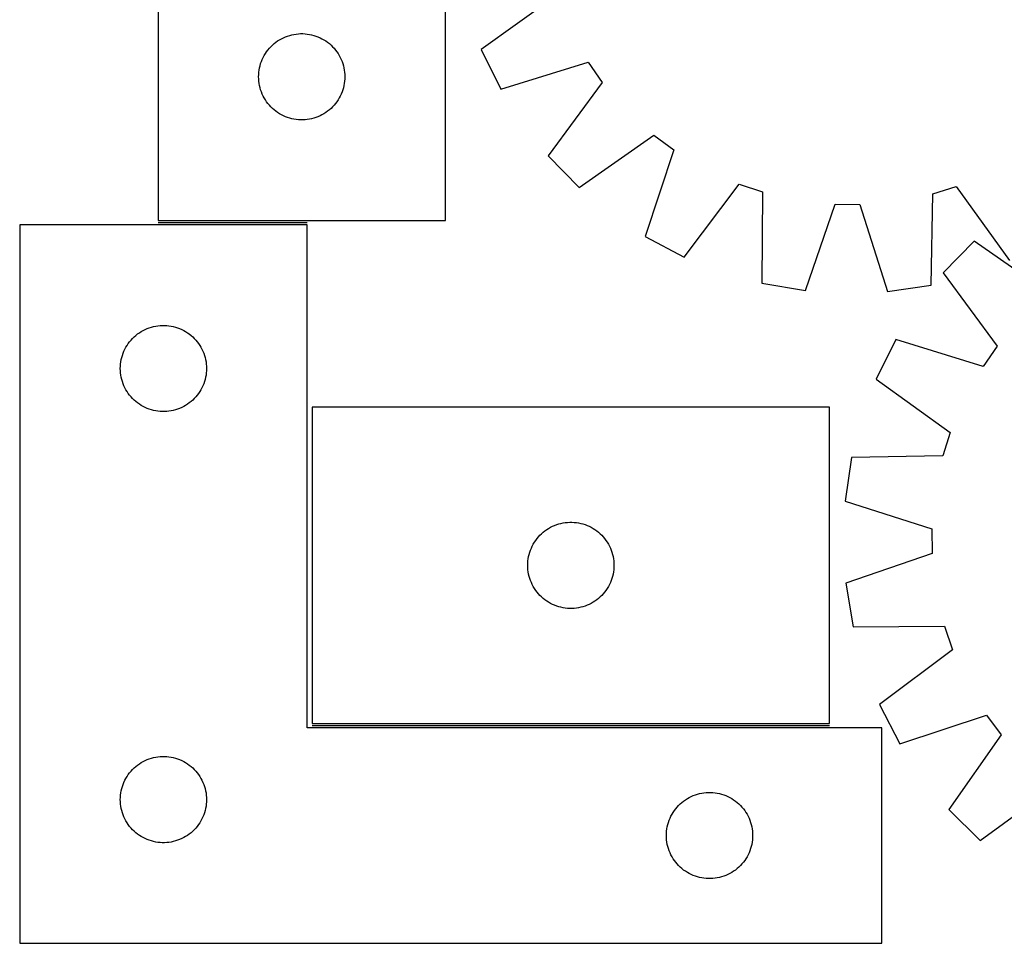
# Model space of a CAD drawing. Header units: millimetres. Extents: x 7 to 1493, y 7 to 2993.
# Tile 6 of 13: x 260 to 602, y 2116 to 2437. Entities that reach past the tile are written whole.
import ezdxf

# ---------------------------------------------------------------- set-up
doc = ezdxf.new("R2010")
doc.units = ezdxf.units.MM
doc.layers.add('COMMON', color=5, linetype='CONTINUOUS', true_color=0x0000ff)
doc.layers.add('CUT', color=7, linetype='CONTINUOUS', true_color=0x000000)

msp = doc.modelspace()

# ---------------------------------------------------------------- linework, layer by layer
at = {"layer": 'COMMON'}
for p, q in [((308.051357, 2366.501006), (359.930146, 2366.501006)), ((361.681977, 2191.501006), (541.681977, 2191.501006))]:
    msp.add_line(p, q, dxfattribs=at)
at = {"layer": 'CUT'}
for p, q in [((408.051357, 2367.251007), (408.051357, 2617.251007)), ((308.051357, 2542.251007), (308.051357, 2367.251007)), ((446.245944, 2445.270726), (420.451224, 2426.734083)), ((356.125381, 2432.126847), (356.893725, 2432.20627)), ((356.893725, 2432.20627), (357.665138, 2432.246034)), ((357.665138, 2432.246034), (358.437575, 2432.246034)), ((358.437575, 2432.246034), (359.208989, 2432.20627)), ((359.208989, 2432.20627), (359.977332, 2432.126847)), ((347.862257, 2428.259288), (348.442459, 2428.769214)), ((348.442459, 2428.769214), (349.048142, 2429.248596)), ((349.048142, 2429.248596), (349.677701, 2429.696162)), ((349.677701, 2429.696162), (350.329465, 2430.110727)), ((350.329465, 2430.110727), (351.001706, 2430.491189)), ((351.001706, 2430.491189), (351.692641, 2430.836541)), ((351.692641, 2430.836541), (352.400438, 2431.145867)), ((352.400438, 2431.145867), (353.123221, 2431.418346)), ((353.123221, 2431.418346), (353.859072, 2431.653255)), ((353.859072, 2431.653255), (354.606041, 2431.849973)), ((354.606041, 2431.849973), (355.362145, 2432.007976)), ((355.362145, 2432.007976), (356.125381, 2432.126847)), ((359.977332, 2432.126847), (360.740568, 2432.007976)), ((360.740568, 2432.007976), (361.496673, 2431.849973)), ((361.496673, 2431.849973), (362.243641, 2431.653255)), ((362.243641, 2431.653255), (362.979492, 2431.418346)), ((362.979492, 2431.418346), (363.702275, 2431.145867)), ((363.702275, 2431.145867), (364.410073, 2430.836541)), ((364.410073, 2430.836541), (365.101008, 2430.491189)), ((365.101008, 2430.491189), (365.773249, 2430.110727)), ((365.773249, 2430.110727), (366.425012, 2429.696162)), ((366.425012, 2429.696162), (367.054571, 2429.248596)), ((367.054571, 2429.248596), (367.660254, 2428.769214)), ((367.660254, 2428.769214), (368.240457, 2428.259288)), ((344.997078, 2424.639228), (345.394723, 2425.30145)), ((345.394723, 2425.30145), (345.825932, 2425.942324)), ((345.825932, 2425.942324), (346.28956, 2426.560149)), ((346.28956, 2426.560149), (346.784378, 2427.153289)), ((346.784378, 2427.153289), (347.309074, 2427.72017)), ((347.309074, 2427.72017), (347.862257, 2428.259288)), ((368.240457, 2428.259288), (368.793639, 2427.72017)), ((368.793639, 2427.72017), (369.318336, 2427.153289)), ((369.318336, 2427.153289), (369.813154, 2426.560149)), ((369.813154, 2426.560149), (370.276782, 2425.942324)), ((370.276782, 2425.942324), (370.70799, 2425.30145)), ((370.70799, 2425.30145), (371.105635, 2424.639228)), ((420.451224, 2426.734083), (427.288969, 2412.950912)), ((343.761826, 2421.81273), (344.015604, 2422.542289)), ((344.015604, 2422.542289), (344.306603, 2423.257816)), ((344.306603, 2423.257816), (344.63405, 2423.957414)), ((344.63405, 2423.957414), (344.997078, 2424.639228)), ((371.105635, 2424.639228), (371.468663, 2423.957414)), ((371.468663, 2423.957414), (371.79611, 2423.257816)), ((371.79611, 2423.257816), (372.087109, 2422.542289)), ((372.087109, 2422.542289), (372.340887, 2421.81273)), ((427.288969, 2412.950912), (457.654075, 2422.274812)), ((457.654075, 2422.274812), (462.619289, 2415.284388)), ((343.071245, 2418.023189), (343.130859, 2418.793322)), ((343.130859, 2418.793322), (343.230038, 2419.559366)), ((343.230038, 2419.559366), (343.368521, 2420.319288)), ((343.368521, 2420.319288), (343.545941, 2421.071074)), ((343.545941, 2421.071074), (343.761826, 2421.81273)), ((372.340887, 2421.81273), (372.556773, 2421.071074)), ((372.556773, 2421.071074), (372.734192, 2420.319288)), ((372.734192, 2420.319288), (372.872675, 2419.559366)), ((372.872675, 2419.559366), (372.971855, 2418.793322)), ((372.971855, 2418.793322), (373.031468, 2418.023189)), ((343.051357, 2417.251007), (343.071245, 2418.023189)), ((343.071245, 2416.478826), (343.051357, 2417.251007)), ((343.130859, 2415.708692), (343.071245, 2416.478826)), ((343.230038, 2414.942649), (343.130859, 2415.708692)), ((372.971855, 2415.708692), (372.872675, 2414.942649)), ((373.031468, 2416.478826), (372.971855, 2415.708692)), ((373.031468, 2418.023189), (373.051357, 2417.251007)), ((373.051357, 2417.251007), (373.031468, 2416.478826)), ((462.619289, 2415.284388), (443.81519, 2389.683986)), ((343.368521, 2414.182726), (343.230038, 2414.942649)), ((343.545941, 2413.43094), (343.368521, 2414.182726)), ((343.761826, 2412.689285), (343.545941, 2413.43094)), ((344.015604, 2411.959726), (343.761826, 2412.689285)), ((344.306603, 2411.244199), (344.015604, 2411.959726)), ((372.087109, 2411.959726), (371.79611, 2411.244199)), ((372.340887, 2412.689285), (372.087109, 2411.959726)), ((372.556773, 2413.43094), (372.340887, 2412.689285)), ((372.734192, 2414.182726), (372.556773, 2413.43094)), ((372.872675, 2414.942649), (372.734192, 2414.182726)), ((344.63405, 2410.5446), (344.306603, 2411.244199)), ((344.997078, 2409.862786), (344.63405, 2410.5446)), ((345.394723, 2409.200564), (344.997078, 2409.862786)), ((345.825932, 2408.559691), (345.394723, 2409.200564)), ((346.28956, 2407.941865), (345.825932, 2408.559691)), ((370.276782, 2408.559691), (369.813154, 2407.941865)), ((370.70799, 2409.200564), (370.276782, 2408.559691)), ((371.105635, 2409.862786), (370.70799, 2409.200564)), ((371.468663, 2410.5446), (371.105635, 2409.862786)), ((371.79611, 2411.244199), (371.468663, 2410.5446)), ((346.784378, 2407.348725), (346.28956, 2407.941865)), ((347.309074, 2406.781845), (346.784378, 2407.348725)), ((347.862257, 2406.242727), (347.309074, 2406.781845)), ((348.442459, 2405.732801), (347.862257, 2406.242727)), ((349.048142, 2405.253419), (348.442459, 2405.732801)), ((349.677701, 2404.805852), (349.048142, 2405.253419)), ((350.329465, 2404.391288), (349.677701, 2404.805852)), ((366.425012, 2404.805852), (365.773249, 2404.391288)), ((367.054571, 2405.253419), (366.425012, 2404.805852)), ((367.660254, 2405.732801), (367.054571, 2405.253419)), ((368.240457, 2406.242727), (367.660254, 2405.732801)), ((368.793639, 2406.781845), (368.240457, 2406.242727)), ((369.318336, 2407.348725), (368.793639, 2406.781845)), ((369.813154, 2407.941865), (369.318336, 2407.348725)), ((351.001706, 2404.010825), (350.329465, 2404.391288)), ((351.692641, 2403.665473), (351.001706, 2404.010825)), ((352.400438, 2403.356148), (351.692641, 2403.665473)), ((353.123221, 2403.083669), (352.400438, 2403.356148)), ((353.859072, 2402.848759), (353.123221, 2403.083669)), ((354.606041, 2402.652042), (353.859072, 2402.848759)), ((355.362145, 2402.494038), (354.606041, 2402.652042)), ((356.125381, 2402.375167), (355.362145, 2402.494038)), ((356.893725, 2402.295744), (356.125381, 2402.375167)), ((357.665138, 2402.25598), (356.893725, 2402.295744)), ((358.437575, 2402.25598), (357.665138, 2402.25598)), ((359.208989, 2402.295744), (358.437575, 2402.25598)), ((359.977332, 2402.375167), (359.208989, 2402.295744)), ((360.740568, 2402.494038), (359.977332, 2402.375167)), ((361.496673, 2402.652042), (360.740568, 2402.494038)), ((362.243641, 2402.848759), (361.496673, 2402.652042)), ((362.979492, 2403.083669), (362.243641, 2402.848759)), ((363.702275, 2403.356148), (362.979492, 2403.083669)), ((364.410073, 2403.665473), (363.702275, 2403.356148)), ((365.101008, 2404.010825), (364.410073, 2403.665473)), ((365.773249, 2404.391288), (365.101008, 2404.010825)), ((454.577506, 2378.688392), (480.575194, 2396.939281)), ((480.575194, 2396.939281), (487.457554, 2391.825329)), ((487.457554, 2391.825329), (477.484752, 2361.667113)), ((443.81519, 2389.683986), (454.577506, 2378.688392)), ((491.118148, 2354.53542), (510.203584, 2379.926774)), ((510.203584, 2379.926774), (518.329395, 2377.189883)), ((577.608582, 2376.554319), (585.791205, 2379.116359)), ((585.791205, 2379.116359), (604.327848, 2353.321639)), ((518.329395, 2377.189883), (518.164098, 2345.42595)), ((577.092803, 2344.794144), (577.608582, 2376.554319)), ((533.334042, 2342.856258), (543.639011, 2372.902596)), ((543.639011, 2372.902596), (552.212862, 2372.810671)), ((552.212862, 2372.810671), (561.87125, 2342.550296)), ((308.051357, 2367.251007), (408.051357, 2367.251007)), ((359.930146, 2365.751006), (259.930146, 2365.751006)), ((259.930146, 2365.751006), (259.930146, 2115.751006)), ((359.930146, 2190.751006), (359.930146, 2365.751006)), ((477.484752, 2361.667113), (491.118148, 2354.53542)), ((592.026705, 2360.075564), (581.257233, 2349.086978)), ((618.012507, 2341.807755), (592.026705, 2360.075564)), ((581.257233, 2349.086978), (600.044663, 2323.47434)), ((518.164098, 2345.42595), (533.334042, 2342.856258)), ((561.87125, 2342.550296), (577.092803, 2344.794144)), ((303.57143, 2329.33654), (304.279227, 2329.645866)), ((304.279227, 2329.645866), (305.00201, 2329.918345)), ((305.00201, 2329.918345), (305.737861, 2330.153254)), ((305.737861, 2330.153254), (306.48483, 2330.349972)), ((306.48483, 2330.349972), (307.240934, 2330.507975)), ((307.240934, 2330.507975), (308.004171, 2330.626846)), ((308.004171, 2330.626846), (308.772514, 2330.706269)), ((308.772514, 2330.706269), (309.543927, 2330.746033)), ((309.543927, 2330.746033), (310.316365, 2330.746033)), ((310.316365, 2330.746033), (311.087778, 2330.706269)), ((311.087778, 2330.706269), (311.856121, 2330.626846)), ((311.856121, 2330.626846), (312.619357, 2330.507975)), ((312.619357, 2330.507975), (313.375462, 2330.349972)), ((313.375462, 2330.349972), (314.12243, 2330.153254)), ((314.12243, 2330.153254), (314.858282, 2329.918345)), ((314.858282, 2329.918345), (315.581064, 2329.645866)), ((315.581064, 2329.645866), (316.288862, 2329.33654)), ((298.663167, 2325.653288), (299.187863, 2326.220169)), ((299.187863, 2326.220169), (299.741046, 2326.759287)), ((299.741046, 2326.759287), (300.321248, 2327.269213)), ((300.321248, 2327.269213), (300.926932, 2327.748595)), ((300.926932, 2327.748595), (301.55649, 2328.196161)), ((301.55649, 2328.196161), (302.208254, 2328.610726)), ((302.208254, 2328.610726), (302.880495, 2328.991188)), ((302.880495, 2328.991188), (303.57143, 2329.33654)), ((316.288862, 2329.33654), (316.979797, 2328.991188)), ((316.979797, 2328.991188), (317.652038, 2328.610726)), ((317.652038, 2328.610726), (318.303802, 2328.196161)), ((318.303802, 2328.196161), (318.93336, 2327.748595)), ((318.93336, 2327.748595), (319.539044, 2327.269213)), ((319.539044, 2327.269213), (320.119246, 2326.759287)), ((320.119246, 2326.759287), (320.672429, 2326.220169)), ((320.672429, 2326.220169), (321.197125, 2325.653288)), ((296.51284, 2322.457413), (296.875867, 2323.139227)), ((296.875867, 2323.139227), (297.273512, 2323.801449)), ((297.273512, 2323.801449), (297.704721, 2324.442323)), ((297.704721, 2324.442323), (298.168349, 2325.060148)), ((298.168349, 2325.060148), (298.663167, 2325.653288)), ((321.197125, 2325.653288), (321.691943, 2325.060148)), ((321.691943, 2325.060148), (322.155571, 2324.442323)), ((322.155571, 2324.442323), (322.586779, 2323.801449)), ((322.586779, 2323.801449), (322.984424, 2323.139227)), ((322.984424, 2323.139227), (323.347452, 2322.457413)), ((564.715869, 2325.830815), (557.869152, 2312.052099)), ((595.074899, 2316.487151), (564.715869, 2325.830815)), ((600.044663, 2323.47434), (595.074899, 2316.487151)), ((295.247311, 2318.819287), (295.42473, 2319.571073)), ((295.42473, 2319.571073), (295.640615, 2320.312729)), ((295.640615, 2320.312729), (295.894394, 2321.042288)), ((295.894394, 2321.042288), (296.185392, 2321.757815)), ((296.185392, 2321.757815), (296.51284, 2322.457413)), ((323.347452, 2322.457413), (323.674899, 2321.757815)), ((323.674899, 2321.757815), (323.965898, 2321.042288)), ((323.965898, 2321.042288), (324.219677, 2320.312729)), ((324.219677, 2320.312729), (324.435562, 2319.571073)), ((324.435562, 2319.571073), (324.612981, 2318.819287)), ((294.930146, 2315.751006), (294.950035, 2316.523188)), ((294.950035, 2314.978825), (294.930146, 2315.751006)), ((294.950035, 2316.523188), (295.009648, 2317.293321)), ((295.009648, 2317.293321), (295.108827, 2318.059365)), ((295.108827, 2318.059365), (295.247311, 2318.819287)), ((324.612981, 2318.819287), (324.751464, 2318.059365)), ((324.751464, 2318.059365), (324.850644, 2317.293321)), ((324.850644, 2317.293321), (324.910257, 2316.523188)), ((324.910257, 2316.523188), (324.930146, 2315.751006)), ((324.930146, 2315.751006), (324.910257, 2314.978825)), ((295.009648, 2314.208691), (294.950035, 2314.978825)), ((295.108827, 2313.442648), (295.009648, 2314.208691)), ((295.247311, 2312.682725), (295.108827, 2313.442648)), ((295.42473, 2311.930939), (295.247311, 2312.682725)), ((324.612981, 2312.682725), (324.435562, 2311.930939)), ((324.751464, 2313.442648), (324.612981, 2312.682725)), ((324.850644, 2314.208691), (324.751464, 2313.442648)), ((324.910257, 2314.978825), (324.850644, 2314.208691)), ((295.640615, 2311.189284), (295.42473, 2311.930939)), ((295.894394, 2310.459725), (295.640615, 2311.189284)), ((296.185392, 2309.744198), (295.894394, 2310.459725)), ((296.51284, 2309.044599), (296.185392, 2309.744198)), ((296.875867, 2308.362785), (296.51284, 2309.044599)), ((323.347452, 2309.044599), (322.984424, 2308.362785)), ((323.674899, 2309.744198), (323.347452, 2309.044599)), ((323.965898, 2310.459725), (323.674899, 2309.744198)), ((324.219677, 2311.189284), (323.965898, 2310.459725)), ((324.435562, 2311.930939), (324.219677, 2311.189284)), ((557.869152, 2312.052099), (583.6518, 2293.498668)), ((297.273512, 2307.700563), (296.875867, 2308.362785)), ((297.704721, 2307.05969), (297.273512, 2307.700563)), ((298.168349, 2306.441864), (297.704721, 2307.05969)), ((298.663167, 2305.848724), (298.168349, 2306.441864)), ((299.187863, 2305.281844), (298.663167, 2305.848724)), ((321.197125, 2305.848724), (320.672429, 2305.281844)), ((321.691943, 2306.441864), (321.197125, 2305.848724)), ((322.155571, 2307.05969), (321.691943, 2306.441864)), ((322.586779, 2307.700563), (322.155571, 2307.05969)), ((322.984424, 2308.362785), (322.586779, 2307.700563)), ((299.741046, 2304.742726), (299.187863, 2305.281844)), ((300.321248, 2304.2328), (299.741046, 2304.742726)), ((300.926932, 2303.753418), (300.321248, 2304.2328)), ((301.55649, 2303.305851), (300.926932, 2303.753418)), ((302.208254, 2302.891287), (301.55649, 2303.305851)), ((302.880495, 2302.510824), (302.208254, 2302.891287)), ((303.57143, 2302.165472), (302.880495, 2302.510824)), ((304.279227, 2301.856147), (303.57143, 2302.165472)), ((316.288862, 2302.165472), (315.581064, 2301.856147)), ((316.979797, 2302.510824), (316.288862, 2302.165472)), ((317.652038, 2302.891287), (316.979797, 2302.510824)), ((318.303802, 2303.305851), (317.652038, 2302.891287)), ((318.93336, 2303.753418), (318.303802, 2303.305851)), ((319.539044, 2304.2328), (318.93336, 2303.753418)), ((320.119246, 2304.742726), (319.539044, 2304.2328)), ((320.672429, 2305.281844), (320.119246, 2304.742726)), ((541.681977, 2302.251007), (361.681977, 2302.251007)), ((361.681977, 2302.251007), (361.681977, 2192.251007)), ((541.681977, 2192.251007), (541.681977, 2302.251007)), ((305.00201, 2301.583668), (304.279227, 2301.856147)), ((305.737861, 2301.348758), (305.00201, 2301.583668)), ((306.48483, 2301.152041), (305.737861, 2301.348758)), ((307.240934, 2300.994037), (306.48483, 2301.152041)), ((308.004171, 2300.875166), (307.240934, 2300.994037)), ((308.772514, 2300.795743), (308.004171, 2300.875166)), ((309.543927, 2300.755979), (308.772514, 2300.795743)), ((310.316365, 2300.755979), (309.543927, 2300.755979)), ((311.087778, 2300.795743), (310.316365, 2300.755979)), ((311.856121, 2300.875166), (311.087778, 2300.795743)), ((312.619357, 2300.994037), (311.856121, 2300.875166)), ((313.375462, 2301.152041), (312.619357, 2300.994037)), ((314.12243, 2301.348758), (313.375462, 2301.152041)), ((314.858282, 2301.583668), (314.12243, 2301.348758)), ((315.581064, 2301.856147), (314.858282, 2301.583668)), ((583.6518, 2293.498668), (581.084434, 2285.317714)), ((581.084434, 2285.317714), (549.32393, 2284.822612)), ((549.32393, 2284.822612), (547.070173, 2269.602522)), ((547.070173, 2269.602522), (577.324254, 2259.924437)), ((445.323261, 2260.836541), (446.031058, 2261.145867)), ((446.031058, 2261.145867), (446.753841, 2261.418346)), ((446.753841, 2261.418346), (447.489692, 2261.653255)), ((447.489692, 2261.653255), (448.23666, 2261.849973)), ((448.23666, 2261.849973), (448.992765, 2262.007976)), ((448.992765, 2262.007976), (449.756001, 2262.126847)), ((449.756001, 2262.126847), (450.524345, 2262.20627)), ((450.524345, 2262.20627), (451.295758, 2262.246034)), ((451.295758, 2262.246034), (452.068195, 2262.246034)), ((452.068195, 2262.246034), (452.839608, 2262.20627)), ((452.839608, 2262.20627), (453.607952, 2262.126847)), ((453.607952, 2262.126847), (454.371188, 2262.007976)), ((454.371188, 2262.007976), (455.127293, 2261.849973)), ((455.127293, 2261.849973), (455.874261, 2261.653255)), ((455.874261, 2261.653255), (456.610112, 2261.418346)), ((456.610112, 2261.418346), (457.332895, 2261.145867)), ((457.332895, 2261.145867), (458.040692, 2260.836541)), ((440.414998, 2257.153289), (440.939694, 2257.72017)), ((440.939694, 2257.72017), (441.492876, 2258.259288)), ((441.492876, 2258.259288), (442.073079, 2258.769214)), ((442.073079, 2258.769214), (442.678762, 2259.248596)), ((442.678762, 2259.248596), (443.308321, 2259.696162)), ((443.308321, 2259.696162), (443.960085, 2260.110727)), ((443.960085, 2260.110727), (444.632325, 2260.491189)), ((444.632325, 2260.491189), (445.323261, 2260.836541)), ((458.040692, 2260.836541), (458.731628, 2260.491189)), ((458.731628, 2260.491189), (459.403869, 2260.110727)), ((459.403869, 2260.110727), (460.055632, 2259.696162)), ((460.055632, 2259.696162), (460.685191, 2259.248596)), ((460.685191, 2259.248596), (461.290874, 2258.769214)), ((461.290874, 2258.769214), (461.871077, 2258.259288)), ((461.871077, 2258.259288), (462.424259, 2257.72017)), ((462.424259, 2257.72017), (462.948956, 2257.153289)), ((577.324254, 2259.924437), (577.410597, 2251.350528)), ((438.26467, 2253.957414), (438.627698, 2254.639228)), ((438.627698, 2254.639228), (439.025343, 2255.30145)), ((439.025343, 2255.30145), (439.456552, 2255.942324)), ((439.456552, 2255.942324), (439.920179, 2256.560149)), ((439.920179, 2256.560149), (440.414998, 2257.153289)), ((462.948956, 2257.153289), (463.443774, 2256.560149)), ((463.443774, 2256.560149), (463.907402, 2255.942324)), ((463.907402, 2255.942324), (464.33861, 2255.30145)), ((464.33861, 2255.30145), (464.736255, 2254.639228)), ((464.736255, 2254.639228), (465.099283, 2253.957414)), ((436.999141, 2250.319288), (437.176561, 2251.071074)), ((437.176561, 2251.071074), (437.392446, 2251.81273)), ((437.392446, 2251.81273), (437.646224, 2252.542289)), ((437.646224, 2252.542289), (437.937223, 2253.257816)), ((437.937223, 2253.257816), (438.26467, 2253.957414)), ((465.099283, 2253.957414), (465.42673, 2253.257816)), ((465.42673, 2253.257816), (465.717729, 2252.542289)), ((465.717729, 2252.542289), (465.971507, 2251.81273)), ((465.971507, 2251.81273), (466.187392, 2251.071074)), ((466.187392, 2251.071074), (466.364812, 2250.319288)), ((577.410597, 2251.350528), (547.357558, 2241.065121)), ((436.681977, 2247.251007), (436.701865, 2248.023189)), ((436.701865, 2246.478826), (436.681977, 2247.251007)), ((436.701865, 2248.023189), (436.761478, 2248.793322)), ((436.761478, 2248.793322), (436.860658, 2249.559366)), ((436.860658, 2249.559366), (436.999141, 2250.319288)), ((466.364812, 2250.319288), (466.503295, 2249.559366)), ((466.503295, 2249.559366), (466.602475, 2248.793322)), ((466.602475, 2248.793322), (466.662088, 2248.023189)), ((466.662088, 2248.023189), (466.681977, 2247.251007)), ((466.681977, 2247.251007), (466.662088, 2246.478826)), ((436.761478, 2245.708692), (436.701865, 2246.478826)), ((436.860658, 2244.942649), (436.761478, 2245.708692)), ((436.999141, 2244.182726), (436.860658, 2244.942649)), ((437.176561, 2243.43094), (436.999141, 2244.182726)), ((466.364812, 2244.182726), (466.187392, 2243.43094)), ((466.503295, 2244.942649), (466.364812, 2244.182726)), ((466.602475, 2245.708692), (466.503295, 2244.942649)), ((466.662088, 2246.478826), (466.602475, 2245.708692)), ((437.392446, 2242.689285), (437.176561, 2243.43094)), ((437.646224, 2241.959726), (437.392446, 2242.689285)), ((437.937223, 2241.244199), (437.646224, 2241.959726)), ((438.26467, 2240.5446), (437.937223, 2241.244199)), ((438.627698, 2239.862786), (438.26467, 2240.5446)), ((465.099283, 2240.5446), (464.736255, 2239.862786)), ((465.42673, 2241.244199), (465.099283, 2240.5446)), ((465.717729, 2241.959726), (465.42673, 2241.244199)), ((465.971507, 2242.689285), (465.717729, 2241.959726)), ((466.187392, 2243.43094), (465.971507, 2242.689285)), ((547.357558, 2241.065121), (549.917374, 2225.893507)), ((439.025343, 2239.200564), (438.627698, 2239.862786)), ((439.456552, 2238.559691), (439.025343, 2239.200564)), ((439.920179, 2237.941865), (439.456552, 2238.559691)), ((440.414998, 2237.348725), (439.920179, 2237.941865)), ((440.939694, 2236.781845), (440.414998, 2237.348725)), ((462.948956, 2237.348725), (462.424259, 2236.781845)), ((463.443774, 2237.941865), (462.948956, 2237.348725)), ((463.907402, 2238.559691), (463.443774, 2237.941865)), ((464.33861, 2239.200564), (463.907402, 2238.559691)), ((464.736255, 2239.862786), (464.33861, 2239.200564)), ((441.492876, 2236.242727), (440.939694, 2236.781845)), ((442.073079, 2235.732801), (441.492876, 2236.242727)), ((442.678762, 2235.253419), (442.073079, 2235.732801)), ((443.308321, 2234.805852), (442.678762, 2235.253419)), ((443.960085, 2234.391288), (443.308321, 2234.805852)), ((444.632325, 2234.010825), (443.960085, 2234.391288)), ((445.323261, 2233.665473), (444.632325, 2234.010825)), ((446.031058, 2233.356148), (445.323261, 2233.665473)), ((458.040692, 2233.665473), (457.332895, 2233.356148)), ((458.731628, 2234.010825), (458.040692, 2233.665473)), ((459.403869, 2234.391288), (458.731628, 2234.010825)), ((460.055632, 2234.805852), (459.403869, 2234.391288)), ((460.685191, 2235.253419), (460.055632, 2234.805852)), ((461.290874, 2235.732801), (460.685191, 2235.253419)), ((461.871077, 2236.242727), (461.290874, 2235.732801)), ((462.424259, 2236.781845), (461.871077, 2236.242727)), ((446.753841, 2233.083669), (446.031058, 2233.356148)), ((447.489692, 2232.848759), (446.753841, 2233.083669)), ((448.23666, 2232.652042), (447.489692, 2232.848759)), ((448.992765, 2232.494038), (448.23666, 2232.652042)), ((449.756001, 2232.375167), (448.992765, 2232.494038)), ((450.524345, 2232.295744), (449.756001, 2232.375167)), ((451.295758, 2232.25598), (450.524345, 2232.295744)), ((452.068195, 2232.25598), (451.295758, 2232.25598)), ((452.839608, 2232.295744), (452.068195, 2232.25598)), ((453.607952, 2232.375167), (452.839608, 2232.295744)), ((454.371188, 2232.494038), (453.607952, 2232.375167)), ((455.127293, 2232.652042), (454.371188, 2232.494038)), ((455.874261, 2232.848759), (455.127293, 2232.652042)), ((456.610112, 2233.083669), (455.874261, 2232.848759)), ((457.332895, 2233.356148), (456.610112, 2233.083669)), ((549.917374, 2225.893507), (581.681408, 2226.038126)), ((581.681408, 2226.038126), (584.413009, 2217.910536)), ((584.413009, 2217.910536), (559.009235, 2198.841633)), ((559.009235, 2198.841633), (566.132051, 2185.203597)), ((566.132051, 2185.203597), (596.296753, 2195.156764)), ((596.296753, 2195.156764), (601.406223, 2188.271077)), ((559.930146, 2190.751006), (359.930146, 2190.751006)), ((361.681977, 2192.251007), (541.681977, 2192.251007)), ((559.930146, 2115.751006), (559.930146, 2190.751006)), ((601.406223, 2188.271077), (583.138414, 2162.285275)), ((302.208254, 2178.610726), (302.880495, 2178.991188)), ((302.880495, 2178.991188), (303.57143, 2179.33654)), ((303.57143, 2179.33654), (304.279227, 2179.645866)), ((304.279227, 2179.645866), (305.00201, 2179.918345)), ((305.00201, 2179.918345), (305.737861, 2180.153254)), ((305.737861, 2180.153254), (306.48483, 2180.349972)), ((306.48483, 2180.349972), (307.240934, 2180.507975)), ((307.240934, 2180.507975), (308.004171, 2180.626846)), ((308.004171, 2180.626846), (308.772514, 2180.706269)), ((308.772514, 2180.706269), (309.543927, 2180.746033)), ((309.543927, 2180.746033), (310.316365, 2180.746033)), ((310.316365, 2180.746033), (311.087778, 2180.706269)), ((311.087778, 2180.706269), (311.856121, 2180.626846)), ((311.856121, 2180.626846), (312.619357, 2180.507975)), ((312.619357, 2180.507975), (313.375462, 2180.349972)), ((313.375462, 2180.349972), (314.12243, 2180.153254)), ((314.12243, 2180.153254), (314.858282, 2179.918345)), ((314.858282, 2179.918345), (315.581064, 2179.645866)), ((315.581064, 2179.645866), (316.288862, 2179.33654)), ((316.288862, 2179.33654), (316.979797, 2178.991188)), ((316.979797, 2178.991188), (317.652038, 2178.610726)), ((298.168349, 2175.060148), (298.663167, 2175.653288)), ((298.663167, 2175.653288), (299.187863, 2176.220169)), ((299.187863, 2176.220169), (299.741046, 2176.759287)), ((299.741046, 2176.759287), (300.321248, 2177.269213)), ((300.321248, 2177.269213), (300.926932, 2177.748595)), ((300.926932, 2177.748595), (301.55649, 2178.196161)), ((301.55649, 2178.196161), (302.208254, 2178.610726)), ((317.652038, 2178.610726), (318.303802, 2178.196161)), ((318.303802, 2178.196161), (318.93336, 2177.748595)), ((318.93336, 2177.748595), (319.539044, 2177.269213)), ((319.539044, 2177.269213), (320.119246, 2176.759287)), ((320.119246, 2176.759287), (320.672429, 2176.220169)), ((320.672429, 2176.220169), (321.197125, 2175.653288)), ((321.197125, 2175.653288), (321.691943, 2175.060148)), ((296.185392, 2171.757815), (296.51284, 2172.457413)), ((296.51284, 2172.457413), (296.875867, 2173.139227)), ((296.875867, 2173.139227), (297.273512, 2173.801449)), ((297.273512, 2173.801449), (297.704721, 2174.442323)), ((297.704721, 2174.442323), (298.168349, 2175.060148)), ((321.691943, 2175.060148), (322.155571, 2174.442323)), ((322.155571, 2174.442323), (322.586779, 2173.801449)), ((322.586779, 2173.801449), (322.984424, 2173.139227)), ((322.984424, 2173.139227), (323.347452, 2172.457413)), ((323.347452, 2172.457413), (323.674899, 2171.757815)), ((295.108827, 2168.059365), (295.247311, 2168.819287)), ((295.247311, 2168.819287), (295.42473, 2169.571073)), ((295.42473, 2169.571073), (295.640615, 2170.312729)), ((295.640615, 2170.312729), (295.894394, 2171.042288)), ((295.894394, 2171.042288), (296.185392, 2171.757815)), ((323.674899, 2171.757815), (323.965898, 2171.042288)), ((323.965898, 2171.042288), (324.219677, 2170.312729)), ((324.219677, 2170.312729), (324.435562, 2169.571073)), ((324.435562, 2169.571073), (324.612981, 2168.819287)), ((324.612981, 2168.819287), (324.751464, 2168.059365)), ((594.127, 2151.515803), (619.739638, 2170.303233)), ((294.930146, 2165.751006), (294.950035, 2166.523188)), ((294.950035, 2164.978825), (294.930146, 2165.751006)), ((294.950035, 2166.523188), (295.009648, 2167.293321)), ((295.009648, 2164.208691), (294.950035, 2164.978825)), ((295.009648, 2167.293321), (295.108827, 2168.059365)), ((324.751464, 2168.059365), (324.850644, 2167.293321)), ((324.850644, 2167.293321), (324.910257, 2166.523188)), ((324.910257, 2164.978825), (324.850644, 2164.208691)), ((324.910257, 2166.523188), (324.930146, 2165.751006)), ((324.930146, 2165.751006), (324.910257, 2164.978825)), ((490.321248, 2164.769213), (490.926932, 2165.248595)), ((490.926932, 2165.248595), (491.55649, 2165.696161)), ((491.55649, 2165.696161), (492.208254, 2166.110726)), ((492.208254, 2166.110726), (492.880495, 2166.491188)), ((492.880495, 2166.491188), (493.57143, 2166.83654)), ((493.57143, 2166.83654), (494.279227, 2167.145866)), ((494.279227, 2167.145866), (495.00201, 2167.418345)), ((495.00201, 2167.418345), (495.737861, 2167.653254)), ((495.737861, 2167.653254), (496.48483, 2167.849972)), ((496.48483, 2167.849972), (497.240934, 2168.007975)), ((497.240934, 2168.007975), (498.004171, 2168.126846)), ((498.004171, 2168.126846), (498.772514, 2168.206269)), ((498.772514, 2168.206269), (499.543927, 2168.246033)), ((499.543927, 2168.246033), (500.316365, 2168.246033)), ((500.316365, 2168.246033), (501.087778, 2168.206269)), ((501.087778, 2168.206269), (501.856121, 2168.126846)), ((501.856121, 2168.126846), (502.619357, 2168.007975)), ((502.619357, 2168.007975), (503.375462, 2167.849972)), ((503.375462, 2167.849972), (504.12243, 2167.653254)), ((504.12243, 2167.653254), (504.858282, 2167.418345)), ((504.858282, 2167.418345), (505.581064, 2167.145866)), ((505.581064, 2167.145866), (506.288862, 2166.83654)), ((506.288862, 2166.83654), (506.979797, 2166.491188)), ((506.979797, 2166.491188), (507.652038, 2166.110726)), ((507.652038, 2166.110726), (508.303802, 2165.696161)), ((508.303802, 2165.696161), (508.93336, 2165.248595)), ((508.93336, 2165.248595), (509.539044, 2164.769213)), ((295.108827, 2163.442648), (295.009648, 2164.208691)), ((295.247311, 2162.682725), (295.108827, 2163.442648)), ((295.42473, 2161.930939), (295.247311, 2162.682725)), ((295.640615, 2161.189284), (295.42473, 2161.930939)), ((324.435562, 2161.930939), (324.219677, 2161.189284)), ((324.612981, 2162.682725), (324.435562, 2161.930939)), ((324.751464, 2163.442648), (324.612981, 2162.682725)), ((324.850644, 2164.208691), (324.751464, 2163.442648)), ((487.273512, 2161.301449), (487.704721, 2161.942323)), ((487.704721, 2161.942323), (488.168349, 2162.560148)), ((488.168349, 2162.560148), (488.663167, 2163.153288)), ((488.663167, 2163.153288), (489.187863, 2163.720169)), ((489.187863, 2163.720169), (489.741046, 2164.259287)), ((489.741046, 2164.259287), (490.321248, 2164.769213)), ((509.539044, 2164.769213), (510.119246, 2164.259287)), ((510.119246, 2164.259287), (510.672429, 2163.720169)), ((510.672429, 2163.720169), (511.197125, 2163.153288)), ((511.197125, 2163.153288), (511.691943, 2162.560148)), ((511.691943, 2162.560148), (512.155571, 2161.942323)), ((512.155571, 2161.942323), (512.586779, 2161.301449)), ((583.138414, 2162.285275), (594.127, 2151.515803)), ((295.894394, 2160.459725), (295.640615, 2161.189284)), ((296.185392, 2159.744198), (295.894394, 2160.459725)), ((296.51284, 2159.044599), (296.185392, 2159.744198)), ((296.875867, 2158.362785), (296.51284, 2159.044599)), ((297.273512, 2157.700563), (296.875867, 2158.362785)), ((322.984424, 2158.362785), (322.586779, 2157.700563)), ((323.347452, 2159.044599), (322.984424, 2158.362785)), ((323.674899, 2159.744198), (323.347452, 2159.044599)), ((323.965898, 2160.459725), (323.674899, 2159.744198)), ((324.219677, 2161.189284), (323.965898, 2160.459725)), ((485.640615, 2157.812729), (485.894394, 2158.542288)), ((485.894394, 2158.542288), (486.185392, 2159.257815)), ((486.185392, 2159.257815), (486.51284, 2159.957413)), ((486.51284, 2159.957413), (486.875867, 2160.639227)), ((486.875867, 2160.639227), (487.273512, 2161.301449)), ((512.586779, 2161.301449), (512.984424, 2160.639227)), ((512.984424, 2160.639227), (513.347452, 2159.957413)), ((513.347452, 2159.957413), (513.674899, 2159.257815)), ((513.674899, 2159.257815), (513.965898, 2158.542288)), ((513.965898, 2158.542288), (514.219677, 2157.812729)), ((297.704721, 2157.05969), (297.273512, 2157.700563)), ((298.168349, 2156.441864), (297.704721, 2157.05969)), ((298.663167, 2155.848724), (298.168349, 2156.441864)), ((299.187863, 2155.281844), (298.663167, 2155.848724)), ((299.741046, 2154.742726), (299.187863, 2155.281844)), ((300.321248, 2154.2328), (299.741046, 2154.742726)), ((320.119246, 2154.742726), (319.539044, 2154.2328)), ((320.672429, 2155.281844), (320.119246, 2154.742726)), ((321.197125, 2155.848724), (320.672429, 2155.281844)), ((321.691943, 2156.441864), (321.197125, 2155.848724)), ((322.155571, 2157.05969), (321.691943, 2156.441864)), ((322.586779, 2157.700563), (322.155571, 2157.05969)), ((484.950035, 2154.023188), (485.009648, 2154.793321)), ((485.009648, 2154.793321), (485.108827, 2155.559365)), ((485.108827, 2155.559365), (485.247311, 2156.319287)), ((485.247311, 2156.319287), (485.42473, 2157.071073)), ((485.42473, 2157.071073), (485.640615, 2157.812729)), ((514.219677, 2157.812729), (514.435562, 2157.071073)), ((514.435562, 2157.071073), (514.612981, 2156.319287)), ((514.612981, 2156.319287), (514.751464, 2155.559365)), ((514.751464, 2155.559365), (514.850644, 2154.793321)), ((514.850644, 2154.793321), (514.910257, 2154.023188)), ((300.926932, 2153.753418), (300.321248, 2154.2328)), ((301.55649, 2153.305851), (300.926932, 2153.753418)), ((302.208254, 2152.891287), (301.55649, 2153.305851)), ((302.880495, 2152.510824), (302.208254, 2152.891287)), ((303.57143, 2152.165472), (302.880495, 2152.510824)), ((304.279227, 2151.856147), (303.57143, 2152.165472)), ((305.00201, 2151.583668), (304.279227, 2151.856147)), ((305.737861, 2151.348758), (305.00201, 2151.583668)), ((306.48483, 2151.152041), (305.737861, 2151.348758)), ((314.12243, 2151.348758), (313.375462, 2151.152041)), ((314.858282, 2151.583668), (314.12243, 2151.348758)), ((315.581064, 2151.856147), (314.858282, 2151.583668)), ((316.288862, 2152.165472), (315.581064, 2151.856147)), ((316.979797, 2152.510824), (316.288862, 2152.165472)), ((317.652038, 2152.891287), (316.979797, 2152.510824)), ((318.303802, 2153.305851), (317.652038, 2152.891287)), ((318.93336, 2153.753418), (318.303802, 2153.305851)), ((319.539044, 2154.2328), (318.93336, 2153.753418)), ((484.930146, 2153.251006), (484.950035, 2154.023188)), ((484.950035, 2152.478825), (484.930146, 2153.251006)), ((485.009648, 2151.708691), (484.950035, 2152.478825)), ((485.108827, 2150.942648), (485.009648, 2151.708691)), ((514.850644, 2151.708691), (514.751464, 2150.942648)), ((514.910257, 2152.478825), (514.850644, 2151.708691)), ((514.910257, 2154.023188), (514.930146, 2153.251006)), ((514.930146, 2153.251006), (514.910257, 2152.478825)), ((307.240934, 2150.994037), (306.48483, 2151.152041)), ((308.004171, 2150.875166), (307.240934, 2150.994037)), ((308.772514, 2150.795743), (308.004171, 2150.875166)), ((309.543927, 2150.755979), (308.772514, 2150.795743)), ((310.316365, 2150.755979), (309.543927, 2150.755979)), ((311.087778, 2150.795743), (310.316365, 2150.755979)), ((311.856121, 2150.875166), (311.087778, 2150.795743)), ((312.619357, 2150.994037), (311.856121, 2150.875166)), ((313.375462, 2151.152041), (312.619357, 2150.994037)), ((485.247311, 2150.182725), (485.108827, 2150.942648)), ((485.42473, 2149.430939), (485.247311, 2150.182725)), ((485.640615, 2148.689284), (485.42473, 2149.430939)), ((485.894394, 2147.959725), (485.640615, 2148.689284)), ((486.185392, 2147.244198), (485.894394, 2147.959725)), ((513.965898, 2147.959725), (513.674899, 2147.244198)), ((514.219677, 2148.689284), (513.965898, 2147.959725)), ((514.435562, 2149.430939), (514.219677, 2148.689284)), ((514.612981, 2150.182725), (514.435562, 2149.430939)), ((514.751464, 2150.942648), (514.612981, 2150.182725)), ((486.51284, 2146.544599), (486.185392, 2147.244198)), ((486.875867, 2145.862785), (486.51284, 2146.544599)), ((487.273512, 2145.200563), (486.875867, 2145.862785)), ((487.704721, 2144.55969), (487.273512, 2145.200563)), ((488.168349, 2143.941864), (487.704721, 2144.55969)), ((512.155571, 2144.55969), (511.691943, 2143.941864)), ((512.586779, 2145.200563), (512.155571, 2144.55969)), ((512.984424, 2145.862785), (512.586779, 2145.200563)), ((513.347452, 2146.544599), (512.984424, 2145.862785)), ((513.674899, 2147.244198), (513.347452, 2146.544599)), ((488.663167, 2143.348724), (488.168349, 2143.941864)), ((489.187863, 2142.781844), (488.663167, 2143.348724)), ((489.741046, 2142.242726), (489.187863, 2142.781844)), ((490.321248, 2141.7328), (489.741046, 2142.242726)), ((490.926932, 2141.253418), (490.321248, 2141.7328)), ((491.55649, 2140.805851), (490.926932, 2141.253418)), ((508.93336, 2141.253418), (508.303802, 2140.805851)), ((509.539044, 2141.7328), (508.93336, 2141.253418)), ((510.119246, 2142.242726), (509.539044, 2141.7328)), ((510.672429, 2142.781844), (510.119246, 2142.242726)), ((511.197125, 2143.348724), (510.672429, 2142.781844)), ((511.691943, 2143.941864), (511.197125, 2143.348724)), ((492.208254, 2140.391287), (491.55649, 2140.805851)), ((492.880495, 2140.010824), (492.208254, 2140.391287)), ((493.57143, 2139.665472), (492.880495, 2140.010824)), ((494.279227, 2139.356147), (493.57143, 2139.665472)), ((495.00201, 2139.083668), (494.279227, 2139.356147)), ((495.737861, 2138.848758), (495.00201, 2139.083668)), ((496.48483, 2138.652041), (495.737861, 2138.848758)), ((497.240934, 2138.494037), (496.48483, 2138.652041)), ((498.004171, 2138.375166), (497.240934, 2138.494037)), ((498.772514, 2138.295743), (498.004171, 2138.375166)), ((499.543927, 2138.255979), (498.772514, 2138.295743)), ((500.316365, 2138.255979), (499.543927, 2138.255979)), ((501.087778, 2138.295743), (500.316365, 2138.255979)), ((501.856121, 2138.375166), (501.087778, 2138.295743)), ((502.619357, 2138.494037), (501.856121, 2138.375166)), ((503.375462, 2138.652041), (502.619357, 2138.494037)), ((504.12243, 2138.848758), (503.375462, 2138.652041)), ((504.858282, 2139.083668), (504.12243, 2138.848758)), ((505.581064, 2139.356147), (504.858282, 2139.083668)), ((506.288862, 2139.665472), (505.581064, 2139.356147)), ((506.979797, 2140.010824), (506.288862, 2139.665472)), ((507.652038, 2140.391287), (506.979797, 2140.010824)), ((508.303802, 2140.805851), (507.652038, 2140.391287)), ((259.930146, 2115.751006), (559.930146, 2115.751006))]:
    msp.add_line(p, q, dxfattribs=at)

doc.saveas('drawing.dxf')
